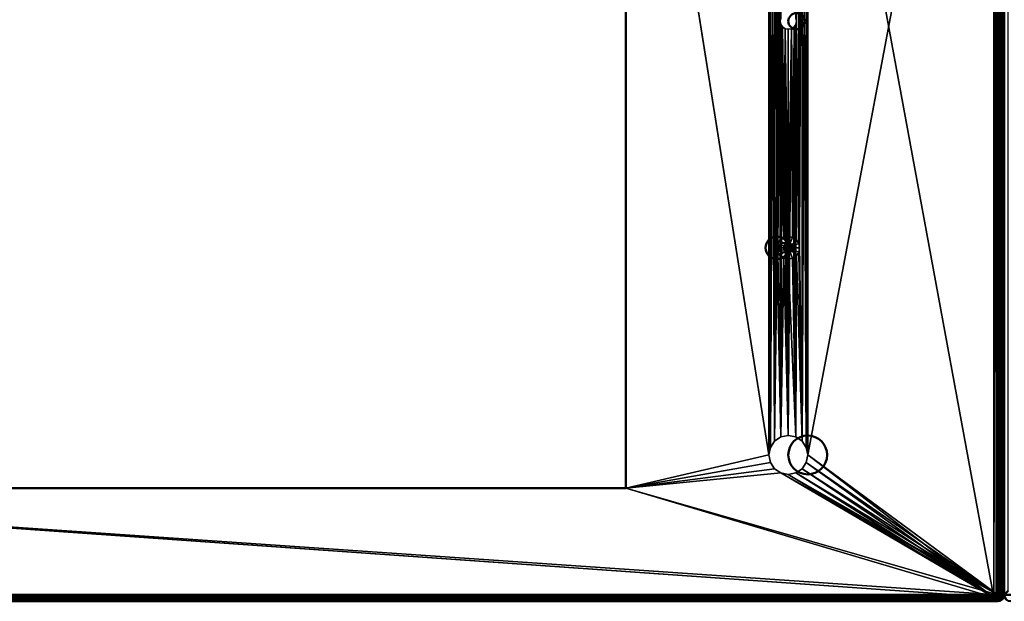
# Model space of a CAD drawing. Header units: millimetres. Extents: x -10 to 1197, y -358 to 10.
# Tile 3 of 8: x 294 to 598, y -358 to -179. Entities that reach past the tile are written whole.
import ezdxf

# ---------------------------------------------------------------- set-up
doc = ezdxf.new("R2010")
doc.units = ezdxf.units.MM
doc.header["$MEASUREMENT"] = 0
doc.layers.add('0 Misc', color=7, linetype='Continuous', lineweight=35)
doc.layers.add('10 Raster Images', color=7, linetype='Continuous', lineweight=35)

msp = doc.modelspace()

# ---------------------------------------------------------------- linework, layer by layer
at = {"layer": '0 Misc', "color": 160, "linetype": 'Continuous', "lineweight": 25}
for p, q in [((537.71, -313.21, -0.04), (596.43, -2, -0.04)), ((595.21, -1.21, 69.96), (595.21, -357.21, 69.96)), ((595.98, -1.37, 69.96), (595.21, -357.21, 69.96)), ((595.98, -1.37, 69.96), (595.98, -357.06, 69.96)), ((596.63, -1.8, 69.96), (595.98, -357.06, 69.96)), ((596.63, -1.8, 69.96), (596.63, -356.63, 69.96)), ((597.06, -2.45, 69.96), (596.63, -356.63, 69.96)), ((597.06, -2.45, 69.96), (597.06, -355.98, 69.96)), ((597.21, -3.21, 69.96), (597.06, -355.98, 69.96)), ((481.51, -34.91, 69.96), (525.71, -313.21, 69.96)), ((525.71, -313.21, -0.04), (481.51, -34.91, -0.04)), ((525.71, -313.21, 69.96), (525.71, -45.21, 69.96)), ((525.71, -45.21, 69.96), (526.17, -310.92, 69.96)), ((525.71, -45.21, -0.04), (525.71, -313.21, -0.04)), ((537.26, -310.92, -0.04), (537.71, -45.21, -0.04)), ((537.71, -313.21, 69.96), (537.71, -45.21, 69.96)), ((537.71, -45.21, 69.96), (595.21, -357.21, 69.96)), ((537.71, -45.21, -0.04), (537.71, -313.21, -0.04)), ((525.71, -313.21, -0.04), (526.17, -47.51, -0.04)), ((526.17, -47.51, 69.96), (526.17, -310.92, 69.96)), ((526.17, -47.51, 69.96), (527.47, -308.97, 69.96)), ((526.17, -310.92, -0.04), (526.17, -47.51, -0.04)), ((535.96, -308.97, -0.04), (537.26, -47.51, -0.04)), ((537.26, -47.51, 69.96), (537.26, -310.92, 69.96)), ((537.26, -47.51, 69.96), (537.71, -313.21, 69.96)), ((537.26, -310.92, -0.04), (537.26, -47.51, -0.04)), ((526.17, -310.92, -0.04), (527.47, -49.46, -0.04)), ((527.47, -49.46, 69.96), (527.47, -308.97, 69.96)), ((527.47, -49.46, 69.96), (528.21, -249.21, 69.96)), ((527.47, -308.97, -0.04), (527.47, -49.46, -0.04)), ((527.47, -308.97, -0.04), (529.42, -50.76, -0.04)), ((529.21, -179.21, -0.04), (529.42, -50.76, -0.04)), ((534.21, -179.21, -0.04), (535.96, -49.46, -0.04)), ((535.96, -49.46, 69.96), (535.21, -249.21, 69.96)), ((535.96, -49.46, 69.96), (535.96, -308.97, 69.96)), ((535.96, -49.46, 69.96), (537.26, -310.92, 69.96)), ((535.96, -308.97, -0.04), (535.96, -49.46, -0.04)), ((528.21, -109.21, 69.96), (528.21, -249.21, 69.96)), ((535.21, -109.21, 69.96), (534.95, -247.87, 69.96)), ((535.21, -109.21, 69.96), (535.21, -249.21, 69.96)), ((528.48, -110.55, 69.96), (528.21, -249.21, 69.96)), ((528.48, -110.55, 69.96), (528.48, -247.87, 69.96)), ((529.24, -111.69, 69.96), (528.48, -247.87, 69.96)), ((529.24, -111.69, 69.96), (529.21, -179.21, 69.96)), ((534.19, -111.69, 69.96), (534.21, -179.21, 69.96)), ((534.21, -179.21, 69.96), (534.95, -110.55, 69.96)), ((534.95, -110.55, 69.96), (534.95, -247.87, 69.96)), ((527.47, -308.97, -0.04), (529.21, -179.21, -0.04)), ((528.48, -247.87, 69.96), (529.21, -179.21, 69.96)), ((529.21, -179.21, 69.96), (529.24, -246.74, 69.96)), ((529.42, -307.67, -0.04), (529.21, -179.21, -0.04)), ((534.21, -179.21, 69.96), (534.19, -246.74, 69.96)), ((534.21, -179.21, 69.96), (534.95, -247.87, 69.96)), ((535.96, -308.97, -0.04), (534.21, -179.21, -0.04)), ((529.4, -180.17, 69.96), (529.24, -246.74, 69.96)), ((529.4, -180.17, 69.96), (530.37, -245.98, 69.96)), ((529.42, -307.67, -0.04), (529.4, -180.17, -0.04)), ((529.42, -307.67, -0.04), (529.95, -180.98, -0.04)), ((529.95, -180.98, 69.96), (530.37, -245.98, 69.96)), ((531.71, -307.21, -0.04), (529.95, -180.98, -0.04)), ((530.76, -181.52, 69.96), (530.37, -245.98, 69.96)), ((530.76, -181.52, 69.96), (531.71, -245.71, 69.96)), ((531.71, -307.21, -0.04), (530.76, -181.52, -0.04)), ((532.67, -181.52, 69.96), (531.71, -245.71, 69.96)), ((531.71, -307.21, -0.04), (532.67, -181.52, -0.04)), ((531.71, -181.71, 69.96), (531.71, -245.71, 69.96)), ((531.71, -307.21, -0.04), (531.71, -181.71, -0.04)), ((532.67, -181.52, 69.96), (533.05, -245.98, 69.96)), ((534.01, -307.67, -0.04), (532.67, -181.52, -0.04)), ((533.48, -180.98, 69.96), (533.05, -245.98, 69.96)), ((533.48, -180.98, 69.96), (534.19, -246.74, 69.96)), ((534.01, -307.67, -0.04), (533.48, -180.98, -0.04)), ((534.01, -307.67, -0.04), (534.02, -180.17, -0.04)), ((534.02, -180.17, 69.96), (534.19, -246.74, 69.96)), ((535.96, -308.97, -0.04), (534.02, -180.17, -0.04)), ((528.21, -249.21, 69.96), (527.47, -308.97, 69.96)), ((528.21, -249.21, 69.96), (529.42, -307.67, 69.96)), ((530.33, -248.64, 79.96), (530.33, -249.79, 79.96)), ((530.33, -248.64, 79.96), (530.65, -250.27, 79.96)), ((530.65, -248.15, 79.96), (530.65, -250.27, 79.96)), ((530.65, -248.15, 79.96), (531.14, -250.6, 79.96)), ((531.14, -247.83, 79.96), (531.14, -250.6, 79.96)), ((531.14, -247.83, 79.96), (531.71, -250.71, 79.96)), ((531.71, -247.71, 79.96), (531.71, -250.71, 79.96)), ((531.71, -247.71, 79.96), (532.29, -250.6, 79.96)), ((532.29, -247.83, 79.96), (532.29, -250.6, 79.96)), ((532.29, -247.83, 79.96), (532.77, -250.27, 79.96)), ((532.77, -248.15, 79.96), (532.77, -250.27, 79.96)), ((532.77, -248.15, 79.96), (533.1, -249.79, 79.96)), ((533.1, -248.64, 79.96), (533.1, -249.79, 79.96)), ((535.21, -249.21, 69.96), (535.96, -308.97, 69.96)), ((528.48, -250.55, 69.96), (529.42, -307.67, 69.96)), ((529.24, -251.69, 69.96), (529.42, -307.67, 69.96)), ((530.37, -252.45, 69.96), (529.42, -307.67, 69.96)), ((530.37, -252.45, 69.96), (531.71, -307.21, 69.96)), ((533.05, -252.45, 69.96), (534.01, -307.67, 69.96)), ((534.19, -251.69, 69.96), (534.01, -307.67, 69.96)), ((534.19, -251.69, 69.96), (535.96, -308.97, 69.96)), ((534.95, -250.55, 69.96), (535.96, -308.97, 69.96)), ((531.71, -252.71, 69.96), (531.71, -307.21, 69.96)), ((531.71, -252.71, 69.96), (534.01, -307.67, 69.96)), ((481.51, -323.51, 69.96), (525.71, -313.21, 69.96)), ((525.71, -313.21, -0.04), (481.51, -323.51, -0.04)), ((537.71, -313.21, 69.96), (595.21, -357.21, 69.96)), ((596.43, -356.43, -0.04), (537.71, -313.21, -0.04)), ((481.51, -323.51, 69.96), (526.17, -315.51, 69.96)), ((526.17, -315.51, -0.04), (481.51, -323.51, -0.04)), ((537.26, -315.51, 69.96), (595.21, -357.21, 69.96)), ((596.43, -356.43, -0.04), (537.26, -315.51, -0.04)), ((481.51, -323.51, 69.96), (527.47, -317.46, 69.96)), ((527.47, -317.46, -0.04), (481.51, -323.51, -0.04)), ((481.51, -323.51, 69.96), (529.42, -318.76, 69.96)), ((529.42, -318.76, -0.04), (481.51, -323.51, -0.04)), ((529.42, -318.76, 69.96), (595.21, -357.21, 69.96)), ((596.43, -356.43, -0.04), (529.42, -318.76, -0.04)), ((531.71, -319.21, 69.96), (595.21, -357.21, 69.96)), ((596.43, -356.43, -0.04), (531.71, -319.21, -0.04)), ((534.01, -318.76, 69.96), (595.21, -357.21, 69.96)), ((596.43, -356.43, -0.04), (534.01, -318.76, -0.04)), ((535.96, -317.46, 69.96), (595.21, -357.21, 69.96)), ((596.43, -356.43, -0.04), (535.96, -317.46, -0.04)), ((116.91, -323.51, 69.96), (595.21, -357.21, 69.96)), ((596.43, -356.43, -0.04), (116.91, -323.51, -0.04)), ((481.51, -323.51, 69.96), (595.21, -357.21, 69.96)), ((596.43, -356.43, -0.04), (481.51, -323.51, -0.04))]:
    msp.add_line(p, q, dxfattribs=at).dxf.unprotected_set("ltscale", 0)
at = {"layer": '0 Misc', "color": 160, "linetype": 'Continuous', "lineweight": 50}
for p, q in [((596.43, -356.43, -0.04), (596.43, -2, -0.04)), ((598.43, -2, 2), (598.43, -356.43, 2)), ((598.43, -356.43, 2), (598.43, -2, 2)), ((597.21, -3.21, 69.96), (597.21, -355.21, 69.96)), ((481.51, -34.91, 69.96), (481.51, -323.51, 69.96)), ((481.51, -323.51, -0.04), (481.51, -34.91, -0.04)), ((481.51, -323.51, 69.96), (116.91, -323.51, 69.96)), ((116.91, -323.51, -0.04), (481.51, -323.51, -0.04)), ((481.51, -323.51, 69.96), (481.51, -323.51, -0.04)), ((598.43, -356.43, 2), (597.21, -355.21, 69.96)), ((599.64, -355.21, 69.96), (598.43, -356.43, 2)), ((2, -356.43, -0.04), (596.43, -356.43, -0.04)), ((596.43, -358.43, 2), (2, -358.43, 2)), ((595.21, -357.21, 69.96), (3.21, -357.21, 69.96)), ((595.21, -357.21, 69.96), (596.43, -358.43, 2))]:
    msp.add_line(p, q, dxfattribs=at).dxf.unprotected_set("ltscale", 0)
for centre, radius in [((534.21, -179.21, 69.96), 2.5), ((534.21, -179.21, -0.04), 2.5), ((528.21, -249.21, 69.96), 3.5), ((528.21, -249.21, 77.96), 3.5), ((530.21, -249.21, 79.96), 1.5), ((537.71, -313.21, 69.96), 6), ((537.71, -313.21, -0.04), 6)]:
    msp.add_circle(centre, radius, dxfattribs=at).dxf.unprotected_set("ltscale", 0)
at = {"layer": '0 Misc', "color": 160, "linetype": 'Continuous', "lineweight": 50, "extrusion": (0, 0, -1)}
msp.add_arc((-595.21, -355.21, -69.96), 2, 180.0183, 269.9817, dxfattribs=at).dxf.unprotected_set("ltscale", 0)
at = {"layer": '0 Misc', "color": 160, "linetype": 'Continuous', "lineweight": 50, "extrusion": (-0.017846, 0.017849, 0.999681)}
msp.add_arc((-169.76, 673.59, -15.04), 2, 45.0134, 134.9951, dxfattribs=at).dxf.unprotected_set("ltscale", 0)
at = {"layer": '0 Misc', "color": 160, "linetype": 'Continuous', "lineweight": 50, "extrusion": (0, 1, 0)}
for centre, start, end in [((-596.43, 1.96, -356.43), 178.977, 270), ((-600.43, 1.96, -356.43), 270, 1.023)]:
    msp.add_arc(centre, 2, start, end, dxfattribs=at).dxf.unprotected_set("ltscale", 0)
at = {"layer": '0 Misc', "color": 160, "linetype": 'Continuous', "lineweight": 50, "extrusion": (-1, 0, 0)}
msp.add_arc((356.43, 1.96, -596.43), 2, 270, 1.023, dxfattribs=at).dxf.unprotected_set("ltscale", 0)
at = {"layer": '0 Misc', "color": 160, "linetype": 'Continuous', "lineweight": 50, "extrusion": (0.017846, 0.017849, 0.999681)}
msp.add_arc((-676.61, -172.38, 6.32), 2, 45.0049, 134.9866, dxfattribs=at).dxf.unprotected_set("ltscale", 0)
at = {"layer": '0 Misc', "color": 7, "lineweight": 25}
for points in [[(537.71, -45.21, 69.96), (595.21, -357.21, 69.96), (595.21, -1.21, 69.96)], [(537.71, -45.21, -0.04), (596.43, -2, -0.04), (537.71, -313.21, -0.04)], [(596.43, -356.43, -0.04), (537.71, -313.21, -0.04), (596.43, -2, -0.04)], [(595.21, -1.21, 69.96), (595.21, -357.21, 69.96), (595.98, -1.37, 69.96)], [(595.98, -1.37, 69.96), (595.21, -357.21, 69.96), (595.98, -357.06, 69.96)], [(595.98, -1.37, 69.96), (595.98, -357.06, 69.96), (596.63, -1.8, 69.96)], [(596.63, -1.8, 69.96), (595.98, -357.06, 69.96), (596.63, -356.63, 69.96)], [(596.63, -1.8, 69.96), (596.63, -356.63, 69.96), (597.06, -2.45, 69.96)], [(597.06, -2.45, 69.96), (596.63, -356.63, 69.96), (597.06, -355.98, 69.96)], [(597.06, -2.45, 69.96), (597.06, -355.98, 69.96), (597.21, -3.21, 69.96)], [(597.21, -3.21, 69.96), (597.06, -355.98, 69.96), (597.21, -355.21, 69.96)], [(481.51, -323.51, 69.96), (525.71, -313.21, 69.96), (481.51, -34.91, 69.96)], [(525.71, -45.21, 69.96), (481.51, -34.91, 69.96), (525.71, -313.21, 69.96)], [(525.71, -313.21, -0.04), (481.51, -323.51, -0.04), (481.51, -34.91, -0.04)], [(525.71, -313.21, -0.04), (481.51, -34.91, -0.04), (525.71, -45.21, -0.04)], [(526.17, -310.92, 69.96), (525.71, -45.21, 69.96), (525.71, -313.21, 69.96)], [(525.71, -45.21, 69.96), (526.17, -310.92, 69.96), (526.17, -47.51, 69.96)], [(526.17, -47.51, -0.04), (525.71, -313.21, -0.04), (525.71, -45.21, -0.04)], [(537.26, -47.51, 69.96), (537.71, -313.21, 69.96), (537.71, -45.21, 69.96)], [(537.26, -310.92, -0.04), (537.26, -47.51, -0.04), (537.71, -45.21, -0.04)], [(537.26, -310.92, -0.04), (537.71, -45.21, -0.04), (537.71, -313.21, -0.04)], [(537.71, -313.21, 69.96), (595.21, -357.21, 69.96), (537.71, -45.21, 69.96)], [(525.71, -313.21, -0.04), (526.17, -47.51, -0.04), (526.17, -310.92, -0.04)], [(526.17, -47.51, 69.96), (526.17, -310.92, 69.96), (527.47, -308.97, 69.96)], [(526.17, -47.51, 69.96), (527.47, -308.97, 69.96), (527.47, -49.46, 69.96)], [(526.17, -310.92, -0.04), (526.17, -47.51, -0.04), (527.47, -49.46, -0.04)], [(535.96, -49.46, 69.96), (537.26, -310.92, 69.96), (537.26, -47.51, 69.96)], [(535.96, -308.97, -0.04), (535.96, -49.46, -0.04), (537.26, -47.51, -0.04)], [(535.96, -308.97, -0.04), (537.26, -47.51, -0.04), (537.26, -310.92, -0.04)], [(537.26, -47.51, 69.96), (537.26, -310.92, 69.96), (537.71, -313.21, 69.96)], [(526.17, -310.92, -0.04), (527.47, -49.46, -0.04), (527.47, -308.97, -0.04)], [(527.47, -49.46, 69.96), (527.47, -308.97, 69.96), (528.21, -249.21, 69.96)], [(527.47, -49.46, 69.96), (528.21, -249.21, 69.96), (528.21, -109.21, 69.96)], [(527.47, -308.97, -0.04), (527.47, -49.46, -0.04), (529.42, -50.76, -0.04)], [(527.47, -308.97, -0.04), (529.42, -50.76, -0.04), (529.21, -179.21, -0.04)], [(529.21, -179.21, -0.04), (529.42, -50.76, -0.04), (529.4, -178.26, -0.04)], [(534.02, -178.26, -0.04), (535.96, -49.46, -0.04), (534.21, -179.21, -0.04)], [(535.96, -308.97, -0.04), (534.21, -179.21, -0.04), (535.96, -49.46, -0.04)], [(535.96, -49.46, 69.96), (535.21, -109.21, 69.96), (535.21, -249.21, 69.96)], [(535.96, -49.46, 69.96), (535.21, -249.21, 69.96), (535.96, -308.97, 69.96)], [(535.96, -49.46, 69.96), (535.96, -308.97, 69.96), (537.26, -310.92, 69.96)], [(528.21, -249.21, 69.96), (528.48, -110.55, 69.96), (528.21, -109.21, 69.96)], [(534.95, -110.55, 69.96), (534.95, -247.87, 69.96), (535.21, -109.21, 69.96)], [(535.21, -109.21, 69.96), (534.95, -247.87, 69.96), (535.21, -249.21, 69.96)], [(528.48, -110.55, 69.96), (528.21, -249.21, 69.96), (528.48, -247.87, 69.96)], [(528.48, -110.55, 69.96), (528.48, -247.87, 69.96), (529.24, -111.69, 69.96)], [(529.24, -111.69, 69.96), (528.48, -247.87, 69.96), (529.21, -179.21, 69.96)], [(529.24, -111.69, 69.96), (529.21, -179.21, 69.96), (529.4, -178.26, 69.96)], [(534.19, -111.69, 69.96), (534.02, -178.26, 69.96), (534.21, -179.21, 69.96)], [(534.19, -111.69, 69.96), (534.21, -179.21, 69.96), (534.95, -110.55, 69.96)], [(534.21, -179.21, 69.96), (534.95, -247.87, 69.96), (534.95, -110.55, 69.96)], [(529.21, -179.21, -0.04), (529.42, -307.67, -0.04), (527.47, -308.97, -0.04)], [(529.24, -246.74, 69.96), (529.21, -179.21, 69.96), (528.48, -247.87, 69.96)], [(529.21, -179.21, 69.96), (529.24, -246.74, 69.96), (529.4, -180.17, 69.96)], [(529.42, -307.67, -0.04), (529.21, -179.21, -0.04), (529.4, -180.17, -0.04)], [(534.02, -180.17, 69.96), (534.19, -246.74, 69.96), (534.21, -179.21, 69.96)], [(535.96, -308.97, -0.04), (534.02, -180.17, -0.04), (534.21, -179.21, -0.04)], [(534.21, -179.21, 69.96), (534.19, -246.74, 69.96), (534.95, -247.87, 69.96)], [(529.4, -180.17, 69.96), (529.24, -246.74, 69.96), (530.37, -245.98, 69.96)], [(529.4, -180.17, 69.96), (530.37, -245.98, 69.96), (529.95, -180.98, 69.96)], [(529.42, -307.67, -0.04), (529.4, -180.17, -0.04), (529.95, -180.98, -0.04)], [(529.42, -307.67, -0.04), (529.95, -180.98, -0.04), (531.71, -307.21, -0.04)], [(529.95, -180.98, 69.96), (530.37, -245.98, 69.96), (530.76, -181.52, 69.96)], [(531.71, -307.21, -0.04), (529.95, -180.98, -0.04), (530.76, -181.52, -0.04)], [(530.76, -181.52, 69.96), (530.37, -245.98, 69.96), (531.71, -245.71, 69.96)], [(530.76, -181.52, 69.96), (531.71, -245.71, 69.96), (531.71, -181.71, 69.96)], [(531.71, -307.21, -0.04), (530.76, -181.52, -0.04), (531.71, -181.71, -0.04)], [(531.71, -181.71, 69.96), (531.71, -245.71, 69.96), (532.67, -181.52, 69.96)], [(532.67, -181.52, 69.96), (531.71, -245.71, 69.96), (533.05, -245.98, 69.96)], [(531.71, -307.21, -0.04), (531.71, -181.71, -0.04), (532.67, -181.52, -0.04)], [(531.71, -307.21, -0.04), (532.67, -181.52, -0.04), (534.01, -307.67, -0.04)], [(532.67, -181.52, 69.96), (533.05, -245.98, 69.96), (533.48, -180.98, 69.96)], [(534.01, -307.67, -0.04), (532.67, -181.52, -0.04), (533.48, -180.98, -0.04)], [(533.48, -180.98, 69.96), (533.05, -245.98, 69.96), (534.19, -246.74, 69.96)], [(533.48, -180.98, 69.96), (534.19, -246.74, 69.96), (534.02, -180.17, 69.96)], [(534.01, -307.67, -0.04), (533.48, -180.98, -0.04), (534.02, -180.17, -0.04)], [(534.01, -307.67, -0.04), (534.02, -180.17, -0.04), (535.96, -308.97, -0.04)], [(528.21, -249.21, 69.96), (527.47, -308.97, 69.96), (529.42, -307.67, 69.96)], [(528.21, -249.21, 69.96), (529.42, -307.67, 69.96), (528.48, -250.55, 69.96)], [(530.33, -249.79, 79.96), (530.33, -248.64, 79.96), (530.21, -249.21, 79.96)], [(530.33, -248.64, 79.96), (530.65, -250.27, 79.96), (530.65, -248.15, 79.96)], [(530.33, -248.64, 79.96), (530.33, -249.79, 79.96), (530.65, -250.27, 79.96)], [(530.65, -248.15, 79.96), (531.14, -250.6, 79.96), (531.14, -247.83, 79.96)], [(530.65, -248.15, 79.96), (530.65, -250.27, 79.96), (531.14, -250.6, 79.96)], [(531.14, -247.83, 79.96), (531.71, -250.71, 79.96), (531.71, -247.71, 79.96)], [(531.14, -247.83, 79.96), (531.14, -250.6, 79.96), (531.71, -250.71, 79.96)], [(531.71, -247.71, 79.96), (531.71, -250.71, 79.96), (532.29, -250.6, 79.96)], [(531.71, -247.71, 79.96), (532.29, -250.6, 79.96), (532.29, -247.83, 79.96)], [(532.29, -247.83, 79.96), (532.29, -250.6, 79.96), (532.77, -250.27, 79.96)], [(532.29, -247.83, 79.96), (532.77, -250.27, 79.96), (532.77, -248.15, 79.96)], [(532.77, -248.15, 79.96), (532.77, -250.27, 79.96), (533.1, -249.79, 79.96)], [(532.77, -248.15, 79.96), (533.1, -249.79, 79.96), (533.1, -248.64, 79.96)], [(533.1, -248.64, 79.96), (533.1, -249.79, 79.96), (533.21, -249.21, 79.96)], [(534.95, -250.55, 69.96), (535.96, -308.97, 69.96), (535.21, -249.21, 69.96)], [(528.48, -250.55, 69.96), (529.42, -307.67, 69.96), (529.24, -251.69, 69.96)], [(529.24, -251.69, 69.96), (529.42, -307.67, 69.96), (530.37, -252.45, 69.96)], [(530.37, -252.45, 69.96), (529.42, -307.67, 69.96), (531.71, -307.21, 69.96)], [(530.37, -252.45, 69.96), (531.71, -307.21, 69.96), (531.71, -252.71, 69.96)], [(531.71, -252.71, 69.96), (534.01, -307.67, 69.96), (533.05, -252.45, 69.96)], [(533.05, -252.45, 69.96), (534.01, -307.67, 69.96), (534.19, -251.69, 69.96)], [(534.19, -251.69, 69.96), (534.01, -307.67, 69.96), (535.96, -308.97, 69.96)], [(534.19, -251.69, 69.96), (535.96, -308.97, 69.96), (534.95, -250.55, 69.96)], [(531.71, -252.71, 69.96), (531.71, -307.21, 69.96), (534.01, -307.67, 69.96)], [(481.51, -323.51, 69.96), (526.17, -315.51, 69.96), (525.71, -313.21, 69.96)], [(526.17, -315.51, -0.04), (481.51, -323.51, -0.04), (525.71, -313.21, -0.04)], [(537.26, -315.51, 69.96), (595.21, -357.21, 69.96), (537.71, -313.21, 69.96)], [(596.43, -356.43, -0.04), (537.26, -315.51, -0.04), (537.71, -313.21, -0.04)], [(481.51, -323.51, 69.96), (527.47, -317.46, 69.96), (526.17, -315.51, 69.96)], [(527.47, -317.46, -0.04), (481.51, -323.51, -0.04), (526.17, -315.51, -0.04)], [(535.96, -317.46, 69.96), (595.21, -357.21, 69.96), (537.26, -315.51, 69.96)], [(596.43, -356.43, -0.04), (535.96, -317.46, -0.04), (537.26, -315.51, -0.04)], [(481.51, -323.51, 69.96), (529.42, -318.76, 69.96), (527.47, -317.46, 69.96)], [(529.42, -318.76, -0.04), (481.51, -323.51, -0.04), (527.47, -317.46, -0.04)], [(481.51, -323.51, 69.96), (595.21, -357.21, 69.96), (529.42, -318.76, 69.96)], [(596.43, -356.43, -0.04), (481.51, -323.51, -0.04), (529.42, -318.76, -0.04)], [(529.42, -318.76, 69.96), (595.21, -357.21, 69.96), (531.71, -319.21, 69.96)], [(596.43, -356.43, -0.04), (529.42, -318.76, -0.04), (531.71, -319.21, -0.04)], [(531.71, -319.21, 69.96), (595.21, -357.21, 69.96), (534.01, -318.76, 69.96)], [(596.43, -356.43, -0.04), (531.71, -319.21, -0.04), (534.01, -318.76, -0.04)], [(534.01, -318.76, 69.96), (595.21, -357.21, 69.96), (535.96, -317.46, 69.96)], [(596.43, -356.43, -0.04), (534.01, -318.76, -0.04), (535.96, -317.46, -0.04)], [(2, -356.43, -0.04), (116.91, -323.51, -0.04), (596.43, -356.43, -0.04)], [(116.91, -323.51, 69.96), (3.21, -357.21, 69.96), (595.21, -357.21, 69.96)], [(116.91, -323.51, 69.96), (595.21, -357.21, 69.96), (481.51, -323.51, 69.96)], [(596.43, -356.43, -0.04), (116.91, -323.51, -0.04), (481.51, -323.51, -0.04)], [(596.43, -356.43, -0.04), (596.88, -356.67, 0.03), (596.54, -357.3, 0.17)], [(596.43, -356.43, -0.04), (597.05, -356.43, 0.06), (596.88, -356.67, 0.03)], [(596.43, -357.05, 0.06), (596.43, -356.43, -0.04), (596.54, -357.3, 0.17)], [(596.43, -357.05, 0.06), (596.54, -357.3, 0.17), (596.43, -357.61, 0.35)], [(596.43, -357.61, 0.35), (596.54, -357.3, 0.17), (596.62, -357.69, 0.42)], [(596.43, -357.61, 0.35), (596.62, -357.69, 0.42), (596.43, -358.06, 0.81)], [(596.62, -357.69, 0.42), (596.62, -358.01, 0.76), (596.43, -358.06, 0.81)], [(596.62, -358.01, 0.76), (596.54, -358.26, 1.16), (596.43, -358.06, 0.81)], [(596.54, -358.26, 1.16), (596.43, -358.34, 1.37), (596.43, -358.06, 0.81)], [(596.54, -358.26, 1.16), (597.04, -358.21, 1.31), (596.43, -358.34, 1.37)], [(596.43, -358.34, 1.37), (597.04, -358.21, 1.31), (596.88, -358.37, 1.79)], [(596.88, -358.37, 1.79), (597.19, -358.27, 2.01), (596.43, -358.43, 2)], [(596.43, -358.34, 1.37), (596.88, -358.37, 1.79), (596.43, -358.43, 2)], [(597.04, -357.15, 0.2), (596.54, -357.3, 0.17), (596.88, -356.67, 0.03)], [(596.88, -356.67, 0.03), (597.05, -356.43, 0.06), (597.33, -356.46, 0.18)], [(597.33, -358.21, 2), (597.19, -358.27, 2.01), (596.88, -358.37, 1.79)], [(597.33, -356.46, 0.18), (597.05, -356.43, 0.06), (597.62, -356.43, 0.35)], [(597.33, -358.21, 2), (597.84, -357.84, 2.01), (597.19, -358.27, 2.01)], [(597.5, -356.95, 0.36), (597.33, -356.46, 0.18), (597.62, -356.43, 0.35)], [(597.5, -358.05, 1.5), (597.84, -357.84, 2.01), (597.33, -358.21, 2)], [(597.88, -356.71, 0.62), (597.5, -356.95, 0.36), (597.62, -356.43, 0.35)], [(597.84, -357.84, 2.01), (597.5, -358.05, 1.5), (597.88, -357.78, 1.73)], [(597.62, -356.43, 0.35), (598.06, -356.43, 0.81), (597.88, -356.71, 0.62)], [(597.84, -357.84, 2.01), (598.17, -357.41, 1.97), (598.28, -357.19, 2.01)], [(598.17, -357.41, 1.97), (597.84, -357.84, 2.01), (597.88, -357.78, 1.73)], [(597.88, -356.71, 0.62), (598.06, -356.43, 0.81), (598.17, -356.46, 0.98)], [(598.17, -356.46, 0.98), (598.06, -356.43, 0.81), (598.34, -356.43, 1.37)], [(598.34, -356.43, 1.37), (598.24, -356.85, 1.23), (598.17, -356.46, 0.98)], [(598.24, -357.17, 1.57), (598.28, -357.19, 2.01), (598.17, -357.41, 1.97)], [(598.39, -356.52, 1.61), (598.24, -356.85, 1.23), (598.34, -356.43, 1.37)], [(598.24, -357.17, 1.57), (598.39, -356.79, 1.89), (598.28, -357.19, 2.01)], [(598.39, -356.79, 1.89), (598.43, -356.43, 2), (598.28, -357.19, 2.01)], [(598.34, -356.43, 1.37), (598.43, -356.43, 2), (598.39, -356.52, 1.61)], [(598.39, -356.52, 1.61), (598.43, -356.43, 2), (598.39, -356.79, 1.89)], [(598.46, -356.79, 1.89), (598.58, -357.19, 2.01), (598.43, -356.43, 2)], [(598.46, -356.52, 1.61), (598.46, -356.79, 1.89), (598.43, -356.43, 2)], [(598.46, -356.52, 1.61), (598.43, -356.43, 2), (598.52, -356.43, 1.37)]]:
    msp.add_3dface(points, dxfattribs=at)
for points, invisible_edges in [([(597.05, -2, 0.06), (596.43, -356.43, -0.04), (596.43, -2, -0.04)], 1), ([(597.05, -2, 0.06), (597.05, -356.43, 0.06), (596.43, -356.43, -0.04)], 12), ([(597.62, -356.43, 0.35), (597.05, -2, 0.06), (597.62, -2, 0.35)], 1), ([(597.62, -356.43, 0.35), (597.05, -356.43, 0.06), (597.05, -2, 0.06)], 12), ([(598.43, -356.43, 2), (598.43, -2, 2), (597.21, -3.21, 69.96)], 12), ([(598.06, -356.43, 0.81), (597.62, -2, 0.35), (598.06, -2, 0.81)], 1), ([(598.06, -356.43, 0.81), (597.62, -356.43, 0.35), (597.62, -2, 0.35)], 12), ([(598.34, -356.43, 1.37), (598.06, -2, 0.81), (598.34, -2, 1.37)], 1), ([(598.34, -356.43, 1.37), (598.06, -356.43, 0.81), (598.06, -2, 0.81)], 12), ([(598.43, -2, 2), (598.34, -356.43, 1.37), (598.34, -2, 1.37)], 1), ([(598.43, -2, 2), (598.43, -356.43, 2), (598.34, -356.43, 1.37)], 12), ([(599.64, -355.21, 69.96), (598.43, -2, 2), (598.43, -356.43, 2)], 1), ([(599.64, -355.21, 69.96), (599.64, -3.21, 69.96), (598.43, -2, 2)], 12), ([(598.43, -356.43, 2), (598.52, -2, 1.37), (598.52, -356.43, 1.37)], 1), ([(598.43, -356.43, 2), (598.43, -2, 2), (598.52, -2, 1.37)], 12), ([(598.43, -356.43, 2), (597.21, -3.21, 69.96), (597.21, -355.21, 69.96)], 1), ([(481.51, -323.51, -0.04), (481.51, -34.91, 69.96), (481.51, -34.91, -0.04)], 1), ([(481.51, -323.51, -0.04), (481.51, -323.51, 69.96), (481.51, -34.91, 69.96)], 12), ([(529.4, -178.26, -0.04), (529.21, -179.21, 69.96), (529.21, -179.21, -0.04)], 1), ([(529.4, -178.26, -0.04), (529.4, -178.26, 69.96), (529.21, -179.21, 69.96)], 12), ([(529.21, -179.21, -0.04), (529.4, -180.17, 69.96), (529.4, -180.17, -0.04)], 1), ([(529.21, -179.21, -0.04), (529.21, -179.21, 69.96), (529.4, -180.17, 69.96)], 12), ([(534.21, -179.21, -0.04), (534.02, -178.26, 69.96), (534.02, -178.26, -0.04)], 1), ([(534.21, -179.21, -0.04), (534.21, -179.21, 69.96), (534.02, -178.26, 69.96)], 12), ([(534.02, -180.17, -0.04), (534.21, -179.21, 69.96), (534.21, -179.21, -0.04)], 1), ([(534.02, -180.17, -0.04), (534.02, -180.17, 69.96), (534.21, -179.21, 69.96)], 12), ([(529.4, -180.17, -0.04), (529.95, -180.98, 69.96), (529.95, -180.98, -0.04)], 1), ([(529.4, -180.17, -0.04), (529.4, -180.17, 69.96), (529.95, -180.98, 69.96)], 12), ([(529.95, -180.98, -0.04), (530.76, -181.52, 69.96), (530.76, -181.52, -0.04)], 1), ([(529.95, -180.98, -0.04), (529.95, -180.98, 69.96), (530.76, -181.52, 69.96)], 12), ([(530.76, -181.52, -0.04), (531.71, -181.71, 69.96), (531.71, -181.71, -0.04)], 1), ([(530.76, -181.52, -0.04), (530.76, -181.52, 69.96), (531.71, -181.71, 69.96)], 12), ([(531.71, -181.71, -0.04), (532.67, -181.52, 69.96), (532.67, -181.52, -0.04)], 1), ([(531.71, -181.71, -0.04), (531.71, -181.71, 69.96), (532.67, -181.52, 69.96)], 12), ([(532.67, -181.52, -0.04), (533.48, -180.98, 69.96), (533.48, -180.98, -0.04)], 1), ([(532.67, -181.52, -0.04), (532.67, -181.52, 69.96), (533.48, -180.98, 69.96)], 12), ([(533.48, -180.98, -0.04), (534.02, -180.17, 69.96), (534.02, -180.17, -0.04)], 1), ([(533.48, -180.98, -0.04), (533.48, -180.98, 69.96), (534.02, -180.17, 69.96)], 12), ([(529.24, -246.74, 69.96), (530.37, -245.98, 77.96), (530.37, -245.98, 69.96)], 1), ([(529.24, -246.74, 69.96), (529.24, -246.74, 77.96), (530.37, -245.98, 77.96)], 12), ([(529.24, -246.74, 77.96), (531.14, -247.83, 79.96), (530.37, -245.98, 77.96)], 1), ([(530.37, -245.98, 69.96), (531.71, -245.71, 77.96), (531.71, -245.71, 69.96)], 1), ([(530.37, -245.98, 69.96), (530.37, -245.98, 77.96), (531.71, -245.71, 77.96)], 12), ([(530.37, -245.98, 77.96), (531.71, -247.71, 79.96), (531.71, -245.71, 77.96)], 1), ([(530.37, -245.98, 77.96), (531.14, -247.83, 79.96), (531.71, -247.71, 79.96)], 12), ([(531.71, -245.71, 69.96), (533.05, -245.98, 77.96), (533.05, -245.98, 69.96)], 1), ([(531.71, -245.71, 69.96), (531.71, -245.71, 77.96), (533.05, -245.98, 77.96)], 12), ([(531.71, -245.71, 77.96), (532.29, -247.83, 79.96), (533.05, -245.98, 77.96)], 1), ([(531.71, -245.71, 77.96), (531.71, -247.71, 79.96), (532.29, -247.83, 79.96)], 12), ([(532.77, -248.15, 79.96), (533.05, -245.98, 77.96), (532.29, -247.83, 79.96)], 1), ([(532.77, -248.15, 79.96), (534.19, -246.74, 77.96), (533.05, -245.98, 77.96)], 12), ([(534.19, -246.74, 77.96), (533.05, -245.98, 69.96), (533.05, -245.98, 77.96)], 1), ([(534.19, -246.74, 77.96), (534.19, -246.74, 69.96), (533.05, -245.98, 69.96)], 12), ([(528.21, -249.21, 69.96), (528.48, -247.87, 77.96), (528.48, -247.87, 69.96)], 1), ([(528.21, -249.21, 69.96), (528.21, -249.21, 77.96), (528.48, -247.87, 77.96)], 12), ([(528.21, -249.21, 77.96), (530.33, -248.64, 79.96), (528.48, -247.87, 77.96)], 1), ([(528.21, -249.21, 77.96), (530.21, -249.21, 79.96), (530.33, -248.64, 79.96)], 12), ([(528.48, -250.55, 69.96), (528.21, -249.21, 77.96), (528.21, -249.21, 69.96)], 1), ([(528.48, -250.55, 69.96), (528.48, -250.55, 77.96), (528.21, -249.21, 77.96)], 12), ([(528.48, -250.55, 77.96), (530.21, -249.21, 79.96), (528.21, -249.21, 77.96)], 1), ([(528.48, -247.87, 69.96), (529.24, -246.74, 77.96), (529.24, -246.74, 69.96)], 1), ([(528.48, -247.87, 69.96), (528.48, -247.87, 77.96), (529.24, -246.74, 77.96)], 12), ([(528.48, -247.87, 77.96), (530.65, -248.15, 79.96), (529.24, -246.74, 77.96)], 1), ([(528.48, -247.87, 77.96), (530.33, -248.64, 79.96), (530.65, -248.15, 79.96)], 12), ([(528.48, -250.55, 77.96), (530.33, -249.79, 79.96), (530.21, -249.21, 79.96)], 12), ([(529.24, -246.74, 77.96), (530.65, -248.15, 79.96), (531.14, -247.83, 79.96)], 12), ([(533.1, -248.64, 79.96), (534.19, -246.74, 77.96), (532.77, -248.15, 79.96)], 1), ([(533.1, -248.64, 79.96), (534.95, -247.87, 77.96), (534.19, -246.74, 77.96)], 12), ([(534.95, -247.87, 77.96), (533.1, -248.64, 79.96), (533.21, -249.21, 79.96)], 12), ([(535.21, -249.21, 77.96), (533.1, -249.79, 79.96), (534.95, -250.55, 77.96)], 1), ([(535.21, -249.21, 77.96), (533.21, -249.21, 79.96), (533.1, -249.79, 79.96)], 12), ([(534.95, -247.87, 77.96), (533.21, -249.21, 79.96), (535.21, -249.21, 77.96)], 1), ([(534.95, -247.87, 77.96), (534.19, -246.74, 69.96), (534.19, -246.74, 77.96)], 1), ([(534.95, -247.87, 77.96), (534.95, -247.87, 69.96), (534.19, -246.74, 69.96)], 12), ([(534.95, -247.87, 69.96), (535.21, -249.21, 77.96), (535.21, -249.21, 69.96)], 1), ([(534.95, -247.87, 69.96), (534.95, -247.87, 77.96), (535.21, -249.21, 77.96)], 12), ([(535.21, -249.21, 69.96), (534.95, -250.55, 77.96), (534.95, -250.55, 69.96)], 1), ([(535.21, -249.21, 69.96), (535.21, -249.21, 77.96), (534.95, -250.55, 77.96)], 12), ([(529.24, -251.69, 77.96), (530.33, -249.79, 79.96), (528.48, -250.55, 77.96)], 1), ([(529.24, -251.69, 69.96), (528.48, -250.55, 77.96), (528.48, -250.55, 69.96)], 1), ([(529.24, -251.69, 69.96), (529.24, -251.69, 77.96), (528.48, -250.55, 77.96)], 12), ([(529.24, -251.69, 77.96), (530.65, -250.27, 79.96), (530.33, -249.79, 79.96)], 12), ([(530.37, -252.45, 77.96), (530.65, -250.27, 79.96), (529.24, -251.69, 77.96)], 1), ([(530.37, -252.45, 69.96), (529.24, -251.69, 77.96), (529.24, -251.69, 69.96)], 1), ([(530.37, -252.45, 69.96), (530.37, -252.45, 77.96), (529.24, -251.69, 77.96)], 12), ([(530.37, -252.45, 77.96), (531.14, -250.6, 79.96), (530.65, -250.27, 79.96)], 12), ([(531.71, -252.71, 77.96), (531.14, -250.6, 79.96), (530.37, -252.45, 77.96)], 1), ([(531.71, -252.71, 69.96), (530.37, -252.45, 77.96), (530.37, -252.45, 69.96)], 1), ([(531.71, -252.71, 69.96), (531.71, -252.71, 77.96), (530.37, -252.45, 77.96)], 12), ([(531.71, -252.71, 77.96), (531.71, -250.71, 79.96), (531.14, -250.6, 79.96)], 12), ([(533.05, -252.45, 77.96), (532.29, -250.6, 79.96), (531.71, -250.71, 79.96)], 12), ([(533.05, -252.45, 77.96), (531.71, -250.71, 79.96), (531.71, -252.71, 77.96)], 1), ([(533.05, -252.45, 69.96), (531.71, -252.71, 77.96), (531.71, -252.71, 69.96)], 1), ([(533.05, -252.45, 69.96), (533.05, -252.45, 77.96), (531.71, -252.71, 77.96)], 12), ([(534.19, -251.69, 77.96), (532.77, -250.27, 79.96), (532.29, -250.6, 79.96)], 12), ([(534.19, -251.69, 77.96), (532.29, -250.6, 79.96), (533.05, -252.45, 77.96)], 1), ([(534.95, -250.55, 77.96), (533.1, -249.79, 79.96), (532.77, -250.27, 79.96)], 12), ([(534.95, -250.55, 77.96), (532.77, -250.27, 79.96), (534.19, -251.69, 77.96)], 1), ([(534.19, -251.69, 69.96), (533.05, -252.45, 77.96), (533.05, -252.45, 69.96)], 1), ([(534.19, -251.69, 69.96), (534.19, -251.69, 77.96), (533.05, -252.45, 77.96)], 12), ([(534.95, -250.55, 69.96), (534.19, -251.69, 77.96), (534.19, -251.69, 69.96)], 1), ([(534.95, -250.55, 69.96), (534.95, -250.55, 77.96), (534.19, -251.69, 77.96)], 12), ([(531.71, -307.21, -0.04), (529.42, -307.67, 69.96), (529.42, -307.67, -0.04)], 1), ([(531.71, -307.21, -0.04), (531.71, -307.21, 69.96), (529.42, -307.67, 69.96)], 12), ([(534.01, -307.67, -0.04), (531.71, -307.21, 69.96), (531.71, -307.21, -0.04)], 1), ([(534.01, -307.67, -0.04), (534.01, -307.67, 69.96), (531.71, -307.21, 69.96)], 12), ([(526.17, -310.92, 69.96), (527.47, -308.97, -0.04), (527.47, -308.97, 69.96)], 1), ([(526.17, -310.92, 69.96), (526.17, -310.92, -0.04), (527.47, -308.97, -0.04)], 12), ([(527.47, -308.97, 69.96), (529.42, -307.67, -0.04), (529.42, -307.67, 69.96)], 1), ([(527.47, -308.97, 69.96), (527.47, -308.97, -0.04), (529.42, -307.67, -0.04)], 12), ([(535.96, -308.97, -0.04), (534.01, -307.67, 69.96), (534.01, -307.67, -0.04)], 1), ([(535.96, -308.97, -0.04), (535.96, -308.97, 69.96), (534.01, -307.67, 69.96)], 12), ([(537.26, -310.92, -0.04), (535.96, -308.97, 69.96), (535.96, -308.97, -0.04)], 1), ([(537.26, -310.92, -0.04), (537.26, -310.92, 69.96), (535.96, -308.97, 69.96)], 12), ([(526.17, -310.92, -0.04), (525.71, -313.21, 69.96), (525.71, -313.21, -0.04)], 1), ([(526.17, -310.92, -0.04), (526.17, -310.92, 69.96), (525.71, -313.21, 69.96)], 12), ([(525.71, -313.21, -0.04), (526.17, -315.51, 69.96), (526.17, -315.51, -0.04)], 1), ([(525.71, -313.21, -0.04), (525.71, -313.21, 69.96), (526.17, -315.51, 69.96)], 12), ([(537.71, -313.21, -0.04), (537.26, -310.92, 69.96), (537.26, -310.92, -0.04)], 1), ([(537.71, -313.21, -0.04), (537.71, -313.21, 69.96), (537.26, -310.92, 69.96)], 12), ([(537.26, -315.51, -0.04), (537.71, -313.21, 69.96), (537.71, -313.21, -0.04)], 1), ([(537.26, -315.51, -0.04), (537.26, -315.51, 69.96), (537.71, -313.21, 69.96)], 12), ([(526.17, -315.51, -0.04), (527.47, -317.46, 69.96), (527.47, -317.46, -0.04)], 1), ([(526.17, -315.51, -0.04), (526.17, -315.51, 69.96), (527.47, -317.46, 69.96)], 12), ([(535.96, -317.46, -0.04), (537.26, -315.51, 69.96), (537.26, -315.51, -0.04)], 1), ([(535.96, -317.46, -0.04), (535.96, -317.46, 69.96), (537.26, -315.51, 69.96)], 12), ([(527.47, -317.46, -0.04), (529.42, -318.76, 69.96), (529.42, -318.76, -0.04)], 1), ([(527.47, -317.46, -0.04), (527.47, -317.46, 69.96), (529.42, -318.76, 69.96)], 12), ([(529.42, -318.76, -0.04), (531.71, -319.21, 69.96), (531.71, -319.21, -0.04)], 1), ([(529.42, -318.76, -0.04), (529.42, -318.76, 69.96), (531.71, -319.21, 69.96)], 12), ([(531.71, -319.21, -0.04), (534.01, -318.76, 69.96), (534.01, -318.76, -0.04)], 1), ([(531.71, -319.21, -0.04), (531.71, -319.21, 69.96), (534.01, -318.76, 69.96)], 12), ([(534.01, -318.76, -0.04), (535.96, -317.46, 69.96), (535.96, -317.46, -0.04)], 1), ([(534.01, -318.76, -0.04), (534.01, -318.76, 69.96), (535.96, -317.46, 69.96)], 12), ([(116.91, -323.51, -0.04), (481.51, -323.51, 69.96), (481.51, -323.51, -0.04)], 1), ([(116.91, -323.51, -0.04), (116.91, -323.51, 69.96), (481.51, -323.51, 69.96)], 12), ([(598.43, -356.43, 2), (597.21, -355.21, 69.96), (597.06, -355.98, 69.96)], 1), ([(599.64, -355.21, 69.96), (598.43, -356.43, 2), (598.58, -357.19, 2.01)], 12), ([(596.43, -357.05, 0.06), (2, -356.43, -0.04), (596.43, -356.43, -0.04)], 1), ([(596.43, -357.05, 0.06), (2, -357.05, 0.06), (2, -356.43, -0.04)], 12), ([(2, -357.61, 0.35), (596.43, -357.05, 0.06), (596.43, -357.61, 0.35)], 1), ([(2, -357.61, 0.35), (2, -357.05, 0.06), (596.43, -357.05, 0.06)], 12), ([(595.21, -357.21, 69.96), (2, -358.43, 2), (596.43, -358.43, 2)], 1), ([(595.21, -357.21, 69.96), (3.21, -357.21, 69.96), (2, -358.43, 2)], 12), ([(2, -358.06, 0.81), (596.43, -357.61, 0.35), (596.43, -358.06, 0.81)], 1), ([(2, -358.06, 0.81), (2, -357.61, 0.35), (596.43, -357.61, 0.35)], 12), ([(2, -358.34, 1.37), (596.43, -358.06, 0.81), (596.43, -358.34, 1.37)], 1), ([(2, -358.34, 1.37), (2, -358.06, 0.81), (596.43, -358.06, 0.81)], 12), ([(596.43, -358.43, 2), (2, -358.34, 1.37), (596.43, -358.34, 1.37)], 1), ([(596.43, -358.43, 2), (2, -358.43, 2), (2, -358.34, 1.37)], 12), ([(595.21, -357.21, 69.96), (597.19, -358.27, 2.01), (595.98, -357.06, 69.96)], 1), ([(595.21, -357.21, 69.96), (596.43, -358.43, 2), (597.19, -358.27, 2.01)], 12), ([(595.98, -357.06, 69.96), (597.84, -357.84, 2.01), (596.63, -356.63, 69.96)], 1), ([(595.98, -357.06, 69.96), (597.19, -358.27, 2.01), (597.84, -357.84, 2.01)], 12), ([(596.54, -357.3, 0.17), (597.04, -357.15, 0.2), (597.13, -357.58, 0.49)], 12), ([(596.54, -357.3, 0.17), (597.13, -357.58, 0.49), (596.62, -357.69, 0.42)], 1), ([(596.62, -358.01, 0.76), (597.04, -358.21, 1.31), (596.54, -358.26, 1.16)], 1), ([(596.62, -357.69, 0.42), (597.13, -357.58, 0.49), (597.13, -357.95, 0.87)], 12), ([(596.62, -357.69, 0.42), (597.13, -357.95, 0.87), (596.62, -358.01, 0.76)], 1), ([(596.62, -358.01, 0.76), (597.13, -357.95, 0.87), (597.04, -358.21, 1.31)], 12), ([(596.63, -356.63, 69.96), (598.28, -357.19, 2.01), (597.06, -355.98, 69.96)], 1), ([(596.63, -356.63, 69.96), (597.84, -357.84, 2.01), (598.28, -357.19, 2.01)], 12), ([(596.88, -356.67, 0.03), (597.33, -356.46, 0.18), (597.5, -356.95, 0.36)], 12), ([(596.88, -356.67, 0.03), (597.5, -356.95, 0.36), (597.04, -357.15, 0.2)], 1), ([(597.33, -358.21, 2), (596.88, -358.37, 1.79), (597.04, -358.21, 1.31)], 12), ([(597.13, -357.58, 0.49), (597.04, -357.15, 0.2), (597.5, -356.95, 0.36)], 12), ([(597.13, -357.95, 0.87), (597.5, -358.05, 1.5), (597.04, -358.21, 1.31)], 1), ([(597.33, -358.21, 2), (597.04, -358.21, 1.31), (597.5, -358.05, 1.5)], 1), ([(598.43, -356.43, 2), (597.06, -355.98, 69.96), (598.28, -357.19, 2.01)], 1), ([(597.13, -357.58, 0.49), (597.5, -356.95, 0.36), (597.59, -357.4, 0.65)], 1), ([(597.13, -357.95, 0.87), (597.59, -357.4, 0.65), (597.59, -357.77, 1.04)], 1), ([(597.13, -357.95, 0.87), (597.13, -357.58, 0.49), (597.59, -357.4, 0.65)], 12), ([(597.13, -357.95, 0.87), (597.59, -357.77, 1.04), (597.5, -358.05, 1.5)], 12), ([(597.5, -356.95, 0.36), (597.88, -356.71, 0.62), (597.97, -357.15, 0.91)], 12), ([(597.5, -356.95, 0.36), (597.97, -357.15, 0.91), (597.59, -357.4, 0.65)], 1), ([(597.88, -357.78, 1.73), (597.5, -358.05, 1.5), (597.59, -357.77, 1.04)], 12), ([(597.97, -357.51, 1.29), (597.59, -357.4, 0.65), (597.97, -357.15, 0.91)], 1), ([(597.97, -357.51, 1.29), (597.59, -357.77, 1.04), (597.59, -357.4, 0.65)], 12), ([(597.88, -357.78, 1.73), (597.59, -357.77, 1.04), (597.97, -357.51, 1.29)], 1), ([(598.24, -356.85, 1.23), (597.88, -356.71, 0.62), (598.17, -356.46, 0.98)], 1), ([(598.24, -356.85, 1.23), (597.97, -357.15, 0.91), (597.88, -356.71, 0.62)], 12), ([(598.17, -357.41, 1.97), (597.88, -357.78, 1.73), (597.97, -357.51, 1.29)], 12), ([(598.24, -356.85, 1.23), (597.97, -357.51, 1.29), (597.97, -357.15, 0.91)], 1), ([(598.24, -356.85, 1.23), (598.24, -357.17, 1.57), (597.97, -357.51, 1.29)], 12), ([(598.17, -357.41, 1.97), (597.97, -357.51, 1.29), (598.24, -357.17, 1.57)], 1), ([(598.24, -356.85, 1.23), (598.39, -356.52, 1.61), (598.39, -356.79, 1.89)], 12), ([(598.24, -356.85, 1.23), (598.39, -356.79, 1.89), (598.24, -357.17, 1.57)], 1)]:
    msp.add_3dface(points, dxfattribs=dict(at, invisible_edges=invisible_edges))
at = {"layer": '10 Raster Images', "color": 160, "linetype": 'Continuous', "lineweight": 25}
for p, q in [((596.43, -356.43, -0.04), (596.43, -2, -0.04)), ((597.21, -3.21, 69.96), (597.21, -355.21, 69.96)), ((481.51, -323.51, 69.96), (481.51, -34.91, 69.96)), ((481.51, -34.91, -0.04), (481.51, -323.51, -0.04)), ((529.4, -178.26, 69.96), (529.21, -179.21, 69.96)), ((529.21, -179.21, -0.04), (529.4, -178.26, -0.04)), ((529.21, -179.21, 69.96), (529.4, -180.17, 69.96)), ((529.4, -180.17, -0.04), (529.21, -179.21, -0.04)), ((534.21, -179.21, 69.96), (534.02, -178.26, 69.96)), ((534.02, -178.26, -0.04), (534.21, -179.21, -0.04)), ((534.02, -180.17, 69.96), (534.21, -179.21, 69.96)), ((534.21, -179.21, -0.04), (534.02, -180.17, -0.04)), ((529.4, -180.17, 69.96), (529.95, -180.98, 69.96)), ((529.95, -180.98, -0.04), (529.4, -180.17, -0.04)), ((529.95, -180.98, 69.96), (530.76, -181.52, 69.96)), ((530.76, -181.52, -0.04), (529.95, -180.98, -0.04)), ((530.76, -181.52, 69.96), (531.71, -181.71, 69.96)), ((531.71, -181.71, -0.04), (530.76, -181.52, -0.04)), ((531.71, -181.71, 69.96), (532.67, -181.52, 69.96)), ((532.67, -181.52, -0.04), (531.71, -181.71, -0.04)), ((532.67, -181.52, 69.96), (533.48, -180.98, 69.96)), ((533.48, -180.98, -0.04), (532.67, -181.52, -0.04)), ((533.48, -180.98, 69.96), (534.02, -180.17, 69.96)), ((534.02, -180.17, -0.04), (533.48, -180.98, -0.04)), ((530.37, -245.98, 69.96), (529.24, -246.74, 69.96)), ((531.71, -245.71, 69.96), (530.37, -245.98, 69.96)), ((533.05, -245.98, 69.96), (531.71, -245.71, 69.96)), ((534.19, -246.74, 69.96), (533.05, -245.98, 69.96)), ((528.48, -247.87, 69.96), (528.21, -249.21, 69.96)), ((528.21, -249.21, 69.96), (528.48, -250.55, 69.96)), ((529.24, -246.74, 69.96), (528.48, -247.87, 69.96)), ((530.21, -249.21, 79.96), (530.33, -248.64, 79.96)), ((530.33, -249.79, 79.96), (530.21, -249.21, 79.96)), ((530.33, -248.64, 79.96), (530.65, -248.15, 79.96)), ((530.65, -248.15, 79.96), (531.14, -247.83, 79.96)), ((531.14, -247.83, 79.96), (531.71, -247.71, 79.96)), ((531.71, -247.71, 79.96), (532.29, -247.83, 79.96)), ((532.29, -247.83, 79.96), (532.77, -248.15, 79.96)), ((532.77, -248.15, 79.96), (533.1, -248.64, 79.96)), ((533.1, -248.64, 79.96), (533.21, -249.21, 79.96)), ((533.21, -249.21, 79.96), (533.1, -249.79, 79.96)), ((534.95, -247.87, 69.96), (534.19, -246.74, 69.96)), ((535.21, -249.21, 69.96), (534.95, -247.87, 69.96)), ((534.95, -250.55, 69.96), (535.21, -249.21, 69.96)), ((528.48, -250.55, 69.96), (529.24, -251.69, 69.96)), ((529.24, -251.69, 69.96), (530.37, -252.45, 69.96)), ((530.65, -250.27, 79.96), (530.33, -249.79, 79.96)), ((530.37, -252.45, 69.96), (531.71, -252.71, 69.96)), ((531.14, -250.6, 79.96), (530.65, -250.27, 79.96)), ((531.71, -250.71, 79.96), (531.14, -250.6, 79.96)), ((532.29, -250.6, 79.96), (531.71, -250.71, 79.96)), ((531.71, -252.71, 69.96), (533.05, -252.45, 69.96)), ((532.77, -250.27, 79.96), (532.29, -250.6, 79.96)), ((533.1, -249.79, 79.96), (532.77, -250.27, 79.96)), ((533.05, -252.45, 69.96), (534.19, -251.69, 69.96)), ((534.19, -251.69, 69.96), (534.95, -250.55, 69.96)), ((531.71, -307.21, 69.96), (529.42, -307.67, 69.96)), ((529.42, -307.67, -0.04), (531.71, -307.21, -0.04)), ((534.01, -307.67, 69.96), (531.71, -307.21, 69.96)), ((531.71, -307.21, -0.04), (534.01, -307.67, -0.04)), ((527.47, -308.97, 69.96), (526.17, -310.92, 69.96)), ((526.17, -310.92, -0.04), (527.47, -308.97, -0.04)), ((529.42, -307.67, 69.96), (527.47, -308.97, 69.96)), ((527.47, -308.97, -0.04), (529.42, -307.67, -0.04)), ((535.96, -308.97, 69.96), (534.01, -307.67, 69.96)), ((534.01, -307.67, -0.04), (535.96, -308.97, -0.04)), ((537.26, -310.92, 69.96), (535.96, -308.97, 69.96)), ((535.96, -308.97, -0.04), (537.26, -310.92, -0.04)), ((526.17, -310.92, 69.96), (525.71, -313.21, 69.96)), ((525.71, -313.21, -0.04), (526.17, -310.92, -0.04)), ((525.71, -313.21, 69.96), (526.17, -315.51, 69.96)), ((526.17, -315.51, -0.04), (525.71, -313.21, -0.04)), ((537.71, -313.21, 69.96), (537.26, -310.92, 69.96)), ((537.26, -310.92, -0.04), (537.71, -313.21, -0.04)), ((537.26, -315.51, 69.96), (537.71, -313.21, 69.96)), ((537.71, -313.21, -0.04), (537.26, -315.51, -0.04)), ((526.17, -315.51, 69.96), (527.47, -317.46, 69.96)), ((527.47, -317.46, -0.04), (526.17, -315.51, -0.04)), ((535.96, -317.46, 69.96), (537.26, -315.51, 69.96)), ((537.26, -315.51, -0.04), (535.96, -317.46, -0.04)), ((527.47, -317.46, 69.96), (529.42, -318.76, 69.96)), ((529.42, -318.76, -0.04), (527.47, -317.46, -0.04)), ((529.42, -318.76, 69.96), (531.71, -319.21, 69.96)), ((531.71, -319.21, -0.04), (529.42, -318.76, -0.04)), ((531.71, -319.21, 69.96), (534.01, -318.76, 69.96)), ((534.01, -318.76, -0.04), (531.71, -319.21, -0.04)), ((534.01, -318.76, 69.96), (535.96, -317.46, 69.96)), ((535.96, -317.46, -0.04), (534.01, -318.76, -0.04)), ((116.91, -323.51, 69.96), (481.51, -323.51, 69.96)), ((481.51, -323.51, -0.04), (116.91, -323.51, -0.04)), ((597.21, -355.21, 69.96), (597.06, -355.98, 69.96)), ((2, -356.43, -0.04), (596.43, -356.43, -0.04)), ((595.21, -357.21, 69.96), (3.21, -357.21, 69.96)), ((595.98, -357.06, 69.96), (595.21, -357.21, 69.96)), ((596.63, -356.63, 69.96), (595.98, -357.06, 69.96)), ((597.06, -355.98, 69.96), (596.63, -356.63, 69.96))]:
    msp.add_line(p, q, dxfattribs=at).dxf.unprotected_set("ltscale", 0)

doc.saveas('drawing.dxf')
